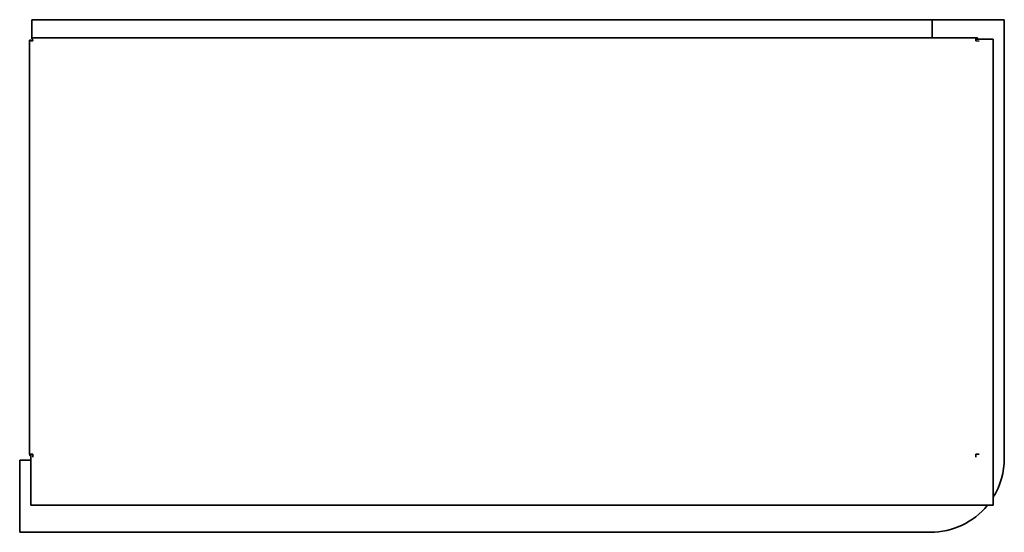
# Model space of a CAD drawing. Extents: x -0.9 to 66, y 3.9 to 49.5.
# Tile 3 of 3: x 38.7 to 66, y 3.9 to 18.1. Entities that reach past the tile are written whole.
import ezdxf

# ---------------------------------------------------------------- set-up
doc = ezdxf.new("R2010")
doc.units = 0
doc.header["$MEASUREMENT"] = 0

msp = doc.modelspace()

# ---------------------------------------------------------------- linework, layer by layer
at = {"color": 7, "lineweight": 35}
for p, q in [((39.07, 18.133), (39.07, 18.066)), ((39.07, 18.133), (64.034, 18.133)), ((39.07, 18.133), (64.034, 18.133)), ((39.07, 17.679), (39.07, 18.066)), ((66.031, 18.128), (64.031, 18.128)), ((64.031, 17.629), (64.031, 18.128)), ((64.034, 18.128), (64.034, 18.133)), ((66.031, 5.971), (66.031, 18.128)), ((39.007, 17.565), (39.007, 6.089)), ((39.007, 17.565), (39.043, 17.565)), ((39.07, 17.679), (39.07, 17.629)), ((65.244, 17.629), (39.07, 17.629)), ((39.07, 17.629), (39.07, 17.593)), ((65.244, 17.543), (65.244, 17.629)), ((65.726, 17.593), (65.244, 17.593)), ((65.33, 17.536), (65.244, 17.543)), ((65.726, 4.673), (65.726, 17.593)), ((39.093, 6.089), (39.007, 6.089)), ((39.043, 4.673), (39.043, 6.089)), ((39.093, 6.089), (39.1, 6.004)), ((65.244, 6.089), (65.244, 6.004)), ((65.33, 6.089), (65.244, 6.089)), ((38.731, 5.921), (39.043, 5.921)), ((38.731, 3.921), (38.731, 5.921)), ((65.726, 4.673), (39.043, 4.673)), ((38.731, 3.921), (63.981, 3.921))]:
    msp.add_line(p, q, dxfattribs=at)
for points in [[(39.007, 17.565), (39.007, 17.564), (39.007, 17.563), (39.009, 17.562), (39.013, 17.56), (39.022, 17.556), (39.045, 17.551), (39.093, 17.543)], [(39.093, 17.543), (39.085, 17.585), (39.081, 17.604), (39.077, 17.62), (39.074, 17.625), (39.073, 17.627), (39.072, 17.628), (39.07, 17.629)]]:
    msp.add_lwpolyline(points, dxfattribs=at)
for centre, radius, start, end in [((65.244, 17.543), 0.0859, 35.5964, 90), ((39.093, 6.089), 0.0859, 180, 234.4036), ((39.119, 6.125), 0.0859, 204.7038, 206.6117), ((63.981, 5.971), 2.05, 328.3393, 0), ((63.981, 5.971), 2.05, 270, 320.691)]:
    msp.add_arc(centre, radius, start, end, dxfattribs=at)

doc.saveas('drawing.dxf')
